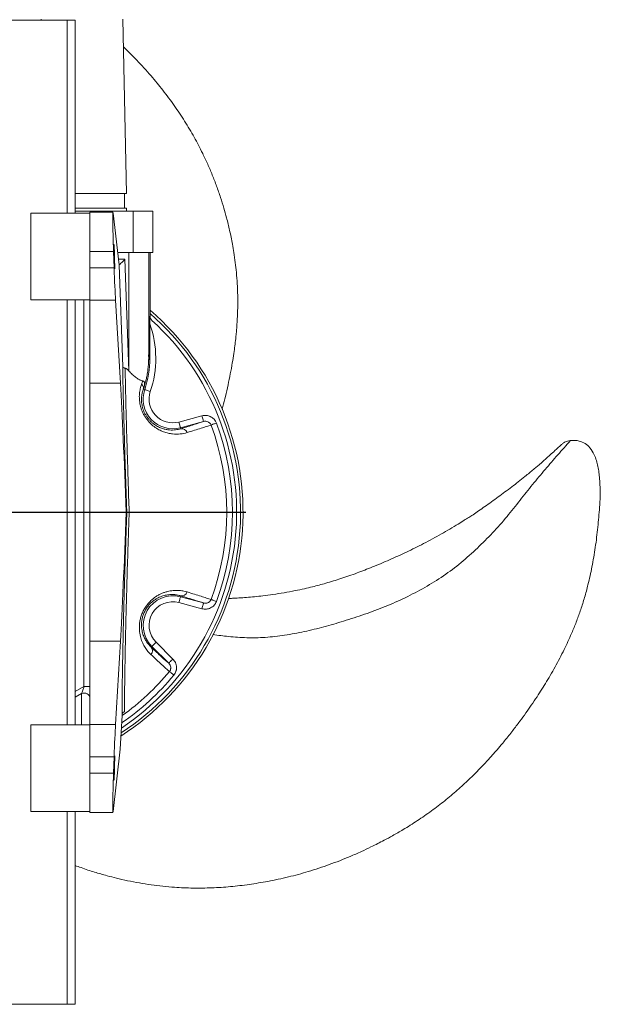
# Model space of a CAD drawing. Header units: millimetres. Extents: x 0 to 420, y 0 to 297.
# Tile 3 of 4: x 225 to 284, y 97 to 197. Entities that reach past the tile are written whole.
import ezdxf

# ---------------------------------------------------------------- set-up
doc = ezdxf.new("R2010")
doc.units = ezdxf.units.MM
doc.layers.add('AM_BOR', color=7, linetype='Continuous')

# ---------------------------------------------------------------- blocks, each defined once
blk = doc.blocks.new('SW_CENTERMARKSYMBOL_0')
at = {"layer": 'AM_BOR', "color": 0}
for p, q in [((0, 1), (0, 27.35)), ((-1, 0), (-27.35, 0)), ((0, 0), (-0.5, 0)), ((0, 0), (0, 0.5)), ((0, 0), (0, -0.5)), ((0, 0), (0.5, 0)), ((1, 0), (27.35, 0)), ((0, -1), (0, -27.35))]:
    blk.add_line(p, q, dxfattribs=at)

msp = doc.modelspace()

# ---------------------------------------------------------------- linework, layer by layer
at = {"color": 7, "linetype": 'Continuous', "lineweight": 15}
for p, q in [((230.17, 196.54), (211.77, 196.54)), ((227.52, 196.65), (227.52, 196.54)), ((230.17, 196.54), (230.97, 196.54)), ((230.97, 176.94), (230.97, 196.54)), ((236.19, 178.94), (235.82, 196.65)), ((232.3, 178.94), (230.97, 178.94)), ((236.19, 178.94), (232.3, 178.94)), ((235.97, 177.44), (235.97, 178.94)), ((232.3, 177.44), (230.97, 177.44)), ((230.97, 177.14), (236.87, 177.14)), ((236.19, 177.44), (232.3, 177.44)), ((236.19, 177.18), (236.19, 177.44)), ((236.87, 177.14), (236.87, 172.94)), ((236.87, 177.14), (238.87, 177.14)), ((238.87, 177.14), (238.87, 172.94)), ((232.47, 176.94), (226.47, 176.94)), ((226.47, 176.94), (226.47, 172.54)), ((234.8, 177.04), (232.47, 177.04)), ((232.47, 176.88), (232.47, 177.04)), ((232.47, 176.88), (232.47, 172.54)), ((235.43, 171.67), (234.82, 176.95)), ((226.47, 172.54), (226.47, 168.14)), ((232.47, 173.04), (234.87, 173.04)), ((232.47, 172.54), (232.47, 169.39)), ((234.87, 173.04), (234.93, 171.37)), ((235.29, 172.94), (236.44, 172.94)), ((236.02, 172.26), (236.41, 160.92)), ((236.44, 160.89), (236.44, 172.94)), ((236.44, 172.94), (238.44, 172.94)), ((238.44, 172.94), (238.87, 172.94)), ((238.44, 172.94), (238.44, 162.52)), ((238.59, 166.47), (238.59, 172.94)), ((238.59, 166.46), (238.59, 172.94)), ((232.47, 171.37), (234.93, 171.37)), ((235.8, 161.35), (235.44, 171.66)), ((232.47, 168.1), (232.47, 169.39)), ((226.47, 168.14), (232.47, 168.14)), ((230.97, 124.94), (230.97, 168.14)), ((235.07, 168.1), (232.47, 168.1)), ((232.47, 159.65), (232.47, 168.1)), ((235.07, 168.1), (235.58, 159.65)), ((238.57, 165.68), (238.57, 166.48)), ((238.56, 162.22), (238.44, 162.52)), ((235.58, 159.65), (232.47, 159.65)), ((232.47, 133.43), (232.47, 159.65)), ((237.9, 159.05), (238.04, 159)), ((241.51, 155.71), (243.85, 156.34)), ((244.01, 155.76), (241.67, 155.13)), ((241.7, 155.03), (241.67, 155.13)), ((236.22, 146.54), (236.15, 146.54)), ((243.85, 136.74), (241.51, 137.37)), ((241.7, 138.05), (241.67, 137.95)), ((241.67, 137.95), (244.01, 137.32)), ((235.58, 133.43), (232.47, 133.43)), ((232.47, 124.98), (232.47, 133.43)), ((235.58, 133.43), (235.07, 124.98)), ((238.76, 132.91), (239.19, 133.33)), ((239.19, 133.33), (240.9, 131.62)), ((238.69, 132.84), (238.76, 132.91)), ((240.47, 131.2), (238.76, 132.91)), ((232.47, 128.83), (231.87, 128.83)), ((235.56, 122.45), (235.74, 125.89)), ((232.47, 124.94), (226.47, 124.94)), ((226.47, 124.94), (226.47, 120.54)), ((235.07, 124.98), (232.47, 124.98)), ((232.47, 123.69), (232.47, 124.98)), ((232.47, 123.69), (232.47, 120.54)), ((234.82, 116.13), (235.56, 122.45)), ((232.47, 121.7), (234.93, 121.7)), ((234.93, 121.7), (234.87, 120.04)), ((226.47, 120.54), (226.47, 116.14)), ((232.47, 120.54), (232.47, 116.2)), ((232.47, 120.04), (234.87, 120.04)), ((226.47, 116.14), (232.47, 116.14)), ((230.97, 96.54), (230.97, 116.14)), ((232.47, 116.04), (232.47, 116.2)), ((232.47, 116.04), (234.8, 116.04)), ((230.17, 96.54), (211.77, 96.54)), ((230.17, 96.54), (230.97, 96.54))]:
    msp.add_line(p, q, dxfattribs=at)
at = {"color": 8, "linetype": 'Continuous', "lineweight": 15}
for p, q in [((230.17, 176.94), (230.17, 196.54)), ((235.37, 172.26), (236.02, 172.26)), ((230.17, 124.94), (230.17, 168.14)), ((231.87, 128.83), (231.87, 168.14)), ((230.97, 128.31), (231.87, 128.83)), ((231.63, 128.12), (230.97, 127.76)), ((236, 126.26), (235.79, 126.15)), ((230.17, 96.54), (230.17, 116.14))]:
    msp.add_line(p, q, dxfattribs=at)
at = {"color": 7, "linetype": 'Continuous', "lineweight": 15, "flags": 128}
for points in [[(236.02, 172.26), (235.9, 172.14), (235.8, 172.03), (235.7, 171.93), (235.61, 171.84), (235.54, 171.76), (235.48, 171.71), (235.45, 171.67), (235.44, 171.66)], [(238.04, 159), (238.05, 159), (238.08, 158.99), (238.14, 158.97), (238.21, 158.94), (238.29, 158.91), (238.39, 158.88), (238.5, 158.85), (238.61, 158.81)], [(244.01, 155.76), (244, 155.77), (243.99, 155.8), (243.98, 155.86), (243.96, 155.93), (243.94, 156.02), (243.91, 156.12), (243.88, 156.23), (243.85, 156.34)], [(241.67, 155.13), (241.67, 155.14), (241.66, 155.18), (241.64, 155.23), (241.62, 155.3), (241.6, 155.39), (241.57, 155.49), (241.54, 155.6), (241.51, 155.71)], [(244.77, 155.4), (244.8, 155.42), (244.85, 155.43), (244.91, 155.45), (244.97, 155.48), (245.05, 155.51), (245.14, 155.54), (245.23, 155.57), (245.32, 155.61)], [(241.67, 137.95), (241.67, 137.93), (241.66, 137.9), (241.64, 137.85), (241.62, 137.77), (241.6, 137.69), (241.57, 137.59), (241.54, 137.48), (241.51, 137.37)], [(243.85, 136.74), (243.88, 136.85), (243.91, 136.96), (243.94, 137.06), (243.96, 137.15), (243.98, 137.22), (243.99, 137.27), (244, 137.31), (244.01, 137.32)], [(244.77, 137.67), (244.8, 137.66), (244.85, 137.65), (244.91, 137.63), (244.97, 137.6), (245.05, 137.57), (245.14, 137.54), (245.23, 137.51), (245.32, 137.47)], [(240.47, 131.2), (240.48, 131.21), (240.51, 131.23), (240.55, 131.27), (240.6, 131.33), (240.66, 131.39), (240.74, 131.46), (240.82, 131.54), (240.9, 131.62)], [(240.55, 130.36), (240.57, 130.34), (240.61, 130.31), (240.66, 130.27), (240.71, 130.22), (240.78, 130.17), (240.85, 130.11), (240.92, 130.05), (241, 129.99)], [(232.47, 127.7), (232.45, 127.81), (232.4, 127.92), (232.31, 128.01), (232.2, 128.09), (232.06, 128.14), (231.92, 128.16), (231.77, 128.15), (231.63, 128.12)]]:
    msp.add_lwpolyline(points, dxfattribs=at)
at = {"color": 7, "linetype": 'Continuous', "lineweight": 15}
for centre, radius, start, end in [((236.51, 178.34), 1.2, 254.5532, 270), ((220.97, 146.54), 27.05, 302.8054, 49.352), ((220.97, 146.54), 26.8, 303.1919, 48.8915), ((220.37, 146.54), 27, 47.5595, 47.618), ((239.19, 166.46), 0.6, 179.9833, 203.5388), ((220.97, 146.54), 26.4, 303.8296, 47.6174), ((228.57, 162.19), 10.59, 341.3668, 19.2096), ((228.57, 162.19), 9.99, 341.3668, 0.1449), ((220.97, 146.54), 21.1, 42.8524, 42.9591), ((237.44, 159.16), 0.469, 346.7381, 54.5163), ((240.89, 158.04), 3.01, 161.3668, 285), ((240.89, 158.04), 2.41, 161.3668, 285), ((220.97, 146.54), 25.4, 339.5725, 20.4275), ((220.97, 146.54), 25.98, 339.5725, 20.4275), ((241.8, 154.48), 0.564, 16.4958, 100.7051), ((241.8, 138.6), 0.564, 259.2949, 343.5042), ((240.89, 135.04), 3.01, 75, 225), ((240.89, 135.04), 2.41, 75, 225), ((238.26, 132.47), 0.564, 316.4958, 40.705)]:
    msp.add_arc(centre, radius, start, end, dxfattribs=at)
at = {"color": 8, "linetype": 'Continuous', "lineweight": 15}
for radius, start in [(25.4, 305.5962), (25.98, 304.5249)]:
    msp.add_arc((220.97, 146.54), radius, start, 320.4275, dxfattribs=at)
at = {"color": 7, "linetype": 'Continuous', "lineweight": 15}
for centre, major_axis, ratio, start_param, end_param in [((234.94, 173.04), (-0.14, 4), 0.017444, 6.073136, 7.853372), ((235, 171.37), (-0.14, 4), 0.017444, 1.570187, 2.530118), ((235.42, 172.26), (-0.021, 0.6), 0.017444, 2.931544, 3.158437), ((236.44, 164.56), (-2, 2.04), 0.012207, 3.171522, 3.247916), ((235.87, 146.54), (-0.56, 16), 0.017444, 4.71178, 5.671711), ((235.87, 146.54), (0.56, 16), 0.017444, 3.753067, 4.712998), ((235, 121.7), (0.14, 4), 0.017444, 0.611475, 1.571406), ((234.94, 120.04), (0.14, 4), 0.017444, 1.571406, 3.351642)]:
    msp.add_ellipse(centre, major_axis=major_axis, ratio=ratio, start_param=start_param, end_param=end_param, dxfattribs=at)
for centre, major_axis in [((234.95, 172.54), (-0.04, 1.25)), ((234.95, 120.54), (0.04, 1.25))]:
    msp.add_ellipse(centre, major_axis=major_axis, ratio=0.017444, dxfattribs=at)
for points, knots in [([(245.89, 157.02), (245.92, 157.11), (246.04, 157.54), (246.24, 158.36), (246.5, 159.47), (246.73, 160.6), (246.93, 161.67), (247.08, 162.62), (247.19, 163.43), (247.27, 164.1), (247.33, 164.7), (247.38, 165.26), (247.42, 165.89), (247.46, 166.65), (247.49, 167.56), (247.48, 168.62), (247.44, 169.75), (247.36, 170.87), (247.24, 171.92), (247.1, 172.88), (246.96, 173.74), (246.81, 174.49), (246.66, 175.18), (246.51, 175.83), (246.32, 176.58), (246.06, 177.48), (245.73, 178.55), (245.34, 179.68), (244.91, 180.81), (244.44, 181.92), (243.83, 183.21), (243.07, 184.68), (242.1, 186.3), (241.04, 187.89), (239.9, 189.42), (238.63, 190.96), (237.3, 192.44), (236.34, 193.38), (235.88, 193.82)], [0, 0, 0, 0, 0.006959, 0.032612, 0.06162, 0.090146, 0.117899, 0.142031, 0.161809, 0.179561, 0.193157, 0.206965, 0.222186, 0.241308, 0.264516, 0.291417, 0.321837, 0.350373, 0.375735, 0.401612, 0.422696, 0.441338, 0.458865, 0.475256, 0.491774, 0.516349, 0.545003, 0.575109, 0.605072, 0.634875, 0.664486, 0.710985, 0.757913, 0.805268, 0.853029, 0.899672, 0.95288, 1, 1, 1, 1]), ([(238.77, 166.04), (238.74, 166.07), (238.71, 166.1), (238.66, 166.17), (238.64, 166.2), (238.61, 166.28), (238.59, 166.32), (238.58, 166.4), (238.57, 166.44), (238.57, 166.48)], [0, 0, 0, 0, 0.25, 0.25, 0.5, 0.5, 0.75, 0.75, 1, 1, 1, 1]), ([(238.56, 162.22), (238.56, 162.5), (238.56, 162.79), (238.57, 163.36), (238.57, 163.65), (238.57, 164.22), (238.57, 164.51), (238.57, 165.09), (238.57, 165.38), (238.57, 165.68)], [0, 0, 0, 0, 0.25, 0.25, 0.5, 0.5, 0.75, 0.75, 1, 1, 1, 1]), ([(238.43, 162.53), (238.43, 162.5), (238.43, 162.44), (238.44, 162.36), (238.44, 162.29), (238.44, 162.25), (238.44, 162.24), (238.44, 162.24), (238.44, 162.23), (238.44, 162.21), (238.44, 162.19), (238.44, 162.15), (238.44, 162.09), (238.44, 162.02), (238.43, 161.96), (238.43, 161.91), (238.43, 161.76), (238.41, 161.54), (238.38, 161.21), (238.34, 160.89), (238.3, 160.6), (238.25, 160.35), (238.21, 160.13), (238.17, 159.99), (238.16, 159.92)], [0, 0, 0, 0, 0.032813, 0.068454, 0.098516, 0.109989, 0.111206, 0.11247, 0.115335, 0.122266, 0.128514, 0.14287, 0.161292, 0.191575, 0.220437, 0.235203, 0.249975, 0.383604, 0.499096, 0.629266, 0.749186, 0.836048, 0.919651, 1, 1, 1, 1]), ([(236.22, 146.54), (236.21, 146.88), (236.19, 147.22), (236.17, 147.9), (236.16, 148.24), (236.12, 149.25), (236.1, 149.92), (236.06, 151.24), (236.04, 151.89), (236, 153.19), (235.98, 153.84), (235.95, 155.11), (235.93, 155.73), (235.9, 156.94), (235.88, 157.53), (235.85, 158.68), (235.84, 159.24), (235.82, 160.05), (235.82, 160.32), (235.81, 160.84), (235.8, 161.1), (235.8, 161.35)], [0, 0, 0, 0, 0.0625, 0.0625, 0.125, 0.125, 0.25, 0.25, 0.375, 0.375, 0.5, 0.5, 0.625, 0.625, 0.75, 0.75, 0.875, 0.875, 0.9375, 0.9375, 1, 1, 1, 1]), ([(236.05, 161.18), (236.01, 161.19), (235.97, 161.2), (235.91, 161.22), (235.89, 161.24), (235.84, 161.27), (235.83, 161.28), (235.81, 161.31), (235.81, 161.32), (235.8, 161.33), (235.8, 161.34), (235.8, 161.35)], [0, 0, 0, 0, 0.25, 0.25, 0.5, 0.5, 0.75, 0.75, 0.875, 0.875, 1, 1, 1, 1]), ([(236.05, 161.18), (236.05, 160.93), (236.06, 160.67), (236.07, 160.16), (236.07, 159.9), (236.09, 159.09), (236.1, 158.55), (236.13, 157.41), (236.14, 156.83), (236.18, 155.64), (236.19, 155.02), (236.22, 154.08), (236.23, 153.76), (236.25, 153.12), (236.26, 152.81), (236.29, 151.84), (236.31, 151.19), (236.35, 149.88), (236.37, 149.22), (236.4, 148.22), (236.41, 147.89), (236.44, 147.21), (236.45, 146.88), (236.46, 146.54)], [0, 0, 0, 0, 0.0625, 0.0625, 0.125, 0.125, 0.25, 0.25, 0.375, 0.375, 0.5, 0.5, 0.5625, 0.5625, 0.625, 0.625, 0.75, 0.75, 0.875, 0.875, 0.9375, 0.9375, 1, 1, 1, 1]), ([(236.41, 160.92), (236.36, 160.97), (236.3, 161.03), (236.21, 161.1), (236.18, 161.12), (236.11, 161.15), (236.08, 161.17), (236.05, 161.18)], [0, 0, 0, 0, 0.5, 0.5, 0.75, 0.75, 1, 1, 1, 1]), ([(237.83, 159.88), (237.77, 159.89), (237.72, 159.91), (237.63, 159.94), (237.6, 159.96), (237.54, 159.98), (237.51, 160), (237.41, 160.05), (237.35, 160.09), (237.23, 160.17), (237.17, 160.21), (236.99, 160.35), (236.88, 160.45), (236.66, 160.66), (236.55, 160.77), (236.44, 160.89)], [0, 0, 0, 0, 0.125, 0.125, 0.1875, 0.1875, 0.25, 0.25, 0.375, 0.375, 0.5, 0.5, 0.75, 0.75, 1, 1, 1, 1]), ([(242.34, 154.64), (242.13, 154.57), (241.9, 154.52), (241.4, 154.47), (241.14, 154.47), (240.79, 154.51), (240.71, 154.52), (240.57, 154.54), (240.49, 154.56), (240.27, 154.61), (240.12, 154.65), (239.88, 154.74), (239.8, 154.77), (239.64, 154.85), (239.56, 154.89), (239.32, 155.02), (239.15, 155.12), (238.91, 155.3), (238.83, 155.37), (238.67, 155.51), (238.6, 155.58), (238.48, 155.7), (238.45, 155.74), (238.37, 155.83), (238.34, 155.87), (238.23, 156.01), (238.17, 156.1), (238.04, 156.29), (237.98, 156.39), (237.9, 156.54), (237.88, 156.59), (237.83, 156.7), (237.81, 156.75), (237.74, 156.91), (237.7, 157.01), (237.63, 157.22), (237.61, 157.33), (237.54, 157.64), (237.51, 157.84), (237.49, 158.13), (237.49, 158.23), (237.49, 158.41), (237.5, 158.5), (237.52, 158.77), (237.55, 158.93), (237.62, 159.25), (237.66, 159.4), (237.71, 159.54)], [0, 0, 0, 0, 0.125, 0.125, 0.25, 0.25, 0.28125, 0.28125, 0.3125, 0.3125, 0.375, 0.375, 0.40625, 0.40625, 0.4375, 0.4375, 0.5, 0.5, 0.53125, 0.53125, 0.5625, 0.5625, 0.578125, 0.578125, 0.59375, 0.59375, 0.625, 0.625, 0.65625, 0.65625, 0.671875, 0.671875, 0.6875, 0.6875, 0.71875, 0.71875, 0.75, 0.75, 0.8125, 0.8125, 0.84375, 0.84375, 0.875, 0.875, 0.9375, 0.9375, 1, 1, 1, 1]), ([(237.83, 159.88), (237.85, 159.88), (237.88, 159.87), (237.92, 159.85), (237.94, 159.84), (237.97, 159.81), (237.98, 159.8), (238, 159.77), (238, 159.76), (238.02, 159.71), (238.03, 159.68), (238.03, 159.61), (238.03, 159.58), (238.03, 159.51), (238.02, 159.47), (238, 159.38), (237.99, 159.31), (237.97, 159.25)], [0, 0, 0, 0, 0.125, 0.125, 0.25, 0.25, 0.3125, 0.3125, 0.375, 0.375, 0.5, 0.5, 0.625, 0.625, 0.75, 0.75, 1, 1, 1, 1]), ([(238.16, 159.92), (238.15, 159.88), (238.13, 159.8), (238.1, 159.69), (238.06, 159.57), (238.03, 159.46), (238, 159.36), (237.98, 159.28), (237.97, 159.25)], [0, 0, 0, 0, 0.173917, 0.344927, 0.513035, 0.678246, 0.840566, 1, 1, 1, 1]), ([(237.9, 159.05), (237.86, 158.94), (237.82, 158.82), (237.76, 158.56), (237.74, 158.43), (237.72, 158.21), (237.71, 158.14), (237.71, 157.99), (237.71, 157.91), (237.72, 157.66), (237.75, 157.49), (237.81, 157.23), (237.83, 157.13), (237.89, 156.95), (237.92, 156.86), (238, 156.67), (238.05, 156.58), (238.15, 156.4), (238.2, 156.32), (238.32, 156.15), (238.38, 156.07), (238.51, 155.92), (238.57, 155.85), (238.7, 155.72), (238.77, 155.66), (238.87, 155.57), (238.91, 155.55), (238.98, 155.49), (239.01, 155.47), (239.18, 155.35), (239.32, 155.27), (239.51, 155.18), (239.58, 155.15), (239.71, 155.09), (239.77, 155.07), (239.96, 155.01), (240.09, 154.98), (240.32, 154.93), (240.44, 154.91), (240.77, 154.89), (240.97, 154.89), (241.35, 154.94), (241.53, 154.98), (241.7, 155.03)], [0, 0, 0, 0, 0.0625, 0.0625, 0.125, 0.125, 0.15625, 0.15625, 0.1875, 0.1875, 0.25, 0.25, 0.28125, 0.28125, 0.3125, 0.3125, 0.34375, 0.34375, 0.375, 0.375, 0.40625, 0.40625, 0.4375, 0.4375, 0.46875, 0.46875, 0.484375, 0.484375, 0.5, 0.5, 0.5625, 0.5625, 0.59375, 0.59375, 0.625, 0.625, 0.6875, 0.6875, 0.75, 0.75, 0.875, 0.875, 1, 1, 1, 1]), ([(245.32, 155.61), (245.29, 155.68), (245.26, 155.75), (245.18, 155.87), (245.14, 155.93), (245.06, 156.02), (245.03, 156.04), (244.98, 156.09), (244.95, 156.12), (244.86, 156.18), (244.8, 156.22), (244.69, 156.27), (244.66, 156.29), (244.59, 156.31), (244.55, 156.33), (244.45, 156.36), (244.37, 156.37), (244.22, 156.38), (244.15, 156.38), (244, 156.37), (243.92, 156.36), (243.85, 156.34)], [0, 0, 0, 0, 0.125, 0.125, 0.25, 0.25, 0.3125, 0.3125, 0.375, 0.375, 0.5, 0.5, 0.5625, 0.5625, 0.625, 0.625, 0.75, 0.75, 0.875, 0.875, 1, 1, 1, 1]), ([(244.77, 155.4), (244.64, 155.36), (244.49, 155.31), (244.15, 155.2), (243.78, 155.08), (243.34, 154.94), (242.87, 154.8), (242.61, 154.72), (242.34, 154.64)], [0, 0, 0, 0, 0.25, 0.25, 0.5, 0.75, 0.75, 1, 1, 1, 1]), ([(244.01, 155.76), (244.08, 155.78), (244.16, 155.79), (244.31, 155.78), (244.39, 155.76), (244.49, 155.71), (244.53, 155.7), (244.59, 155.65), (244.62, 155.63), (244.68, 155.57), (244.7, 155.54), (244.74, 155.48), (244.76, 155.44), (244.77, 155.4)], [0, 0, 0, 0, 0.25, 0.25, 0.5, 0.5, 0.625, 0.625, 0.75, 0.75, 0.875, 0.875, 1, 1, 1, 1]), ([(244.96, 134.11), (245.49, 134.04), (246.63, 133.89), (248.41, 133.76), (250.31, 133.8), (252.27, 134.03), (254.25, 134.4), (256.24, 134.89), (258.28, 135.48), (260.36, 136.16), (262.46, 136.94), (264.51, 137.84), (266.49, 138.88), (268.39, 140.05), (270.17, 141.39), (271.82, 142.88), (273.38, 144.44), (274.82, 146.07), (276.14, 147.74), (277.4, 149.36), (278.7, 150.89), (279.98, 152.38), (280.84, 153.34), (281.27, 153.82)], [0, 0, 0, 0, 0.037139, 0.080007, 0.124135, 0.170084, 0.217368, 0.265258, 0.313052, 0.364789, 0.416261, 0.467551, 0.519207, 0.570799, 0.621869, 0.672394, 0.72196, 0.772018, 0.819855, 0.866097, 0.911238, 0.955784, 1, 1, 1, 1]), ([(280.59, 153.61), (280.51, 153.55), (280.22, 153.28), (279.75, 152.86), (279.22, 152.38), (278.8, 152), (278.47, 151.7), (278.18, 151.44), (277.87, 151.18), (277.51, 150.88), (277.1, 150.54), (276.36, 149.94), (275.3, 149.11), (274.17, 148.26), (273.26, 147.6), (272.59, 147.13), (271.97, 146.69), (271.43, 146.32), (270.93, 146.01), (270.43, 145.69), (269.51, 145.12), (268.14, 144.31), (266.39, 143.36), (264.63, 142.49), (262.9, 141.7), (261.23, 141), (259.58, 140.36), (258, 139.8), (256.49, 139.34), (255.25, 139.01), (254.21, 138.76), (253.26, 138.56), (252.19, 138.36), (251.1, 138.18), (250.1, 138.05), (249.21, 137.95), (248.39, 137.88), (247.64, 137.83), (247.04, 137.8), (246.69, 137.78), (246.56, 137.78)], [0, 0, 0, 0, 0.008012, 0.031283, 0.049143, 0.063683, 0.074934, 0.083629, 0.093619, 0.105692, 0.119852, 0.135573, 0.179301, 0.223366, 0.2452, 0.266227, 0.286441, 0.304038, 0.317083, 0.331018, 0.349428, 0.400941, 0.454498, 0.505346, 0.554757, 0.604331, 0.648156, 0.693702, 0.735738, 0.773044, 0.794853, 0.820394, 0.850813, 0.880891, 0.907981, 0.930534, 0.952248, 0.972472, 0.989871, 1, 1, 1, 1]), ([(281.27, 153.82), (281.17, 153.8), (280.98, 153.77), (280.77, 153.7), (280.65, 153.65), (280.62, 153.63), (280.6, 153.62), (280.59, 153.62), (280.59, 153.62), (280.59, 153.61), (280.59, 153.61), (280.59, 153.61)], [0, 0, 0, 0, 0.42116, 0.793709, 0.886563, 0.93298, 0.951955, 0.962124, 0.972268, 0.983158, 1, 1, 1, 1]), ([(284.3, 148.24), (284.3, 148.24), (284.3, 148.25), (284.3, 148.27), (284.3, 148.28), (284.3, 148.29), (284.3, 148.3), (284.3, 148.3), (284.3, 148.3), (284.3, 148.31), (284.3, 148.32), (284.3, 148.32), (284.3, 148.32), (284.3, 148.32), (284.3, 148.33), (284.29, 148.36), (284.29, 148.5), (284.27, 149.04), (284.25, 149.76), (284.17, 150.58), (284.07, 151.2), (283.92, 151.8), (283.66, 152.45), (283.3, 153.06), (282.79, 153.57), (282.23, 153.78), (281.72, 153.85), (281.42, 153.83), (281.27, 153.82)], [0, 0, 0, 0, 0.000531, 0.00507, 0.007747, 0.009949, 0.012249, 0.014547, 0.015847, 0.017938, 0.018493, 0.019053, 0.020395, 0.021267, 0.022375, 0.027116, 0.037859, 0.080258, 0.24784, 0.331879, 0.41577, 0.502381, 0.588906, 0.699916, 0.789682, 0.879907, 0.938948, 1, 1, 1, 1]), ([(230.97, 110.65), (231.17, 110.57), (231.6, 110.41), (232.26, 110.19), (232.93, 109.97), (233.57, 109.78), (234.32, 109.57), (235.22, 109.34), (236.31, 109.09), (237.49, 108.87), (238.68, 108.68), (239.88, 108.53), (241.3, 108.41), (242.95, 108.33), (244.85, 108.36), (246.75, 108.48), (248.65, 108.71), (250.62, 109.03), (252.62, 109.46), (254.7, 110.03), (256.79, 110.72), (258.59, 111.42), (259.99, 112.04), (260.92, 112.48), (261.69, 112.86), (262.42, 113.24), (263.28, 113.71), (264.42, 114.36), (265.74, 115.2), (267.15, 116.18), (268.5, 117.21), (269.77, 118.28), (270.96, 119.37), (272.02, 120.43), (272.8, 121.26), (273.32, 121.84), (273.63, 122.2), (273.92, 122.53), (274.23, 122.9), (274.74, 123.51), (275.38, 124.32), (276.1, 125.26), (276.73, 126.12), (277.31, 126.95), (278.02, 128.01), (278.88, 129.37), (279.84, 131.04), (280.71, 132.73), (281.4, 134.24), (281.92, 135.52), (282.33, 136.68), (282.72, 137.9), (283.1, 139.34), (283.48, 141.03), (283.81, 142.99), (284.06, 145.01), (284.21, 146.74), (284.28, 147.81), (284.3, 148.21), (284.3, 148.24)], [0, 0, 0, 0, 0.008613, 0.018724, 0.02823, 0.037119, 0.046078, 0.059406, 0.074948, 0.091276, 0.107527, 0.123691, 0.13975, 0.16497, 0.190422, 0.216105, 0.242009, 0.267306, 0.296164, 0.32425, 0.354439, 0.384883, 0.401705, 0.415942, 0.426088, 0.435917, 0.449004, 0.465286, 0.48793, 0.510881, 0.533288, 0.555266, 0.576218, 0.596682, 0.613983, 0.620931, 0.627104, 0.632502, 0.638194, 0.646138, 0.663275, 0.678739, 0.692292, 0.70487, 0.718385, 0.741863, 0.767633, 0.793534, 0.816267, 0.831967, 0.847425, 0.864093, 0.88151, 0.905487, 0.931427, 0.958341, 0.984514, 0.999011, 1, 1, 1, 1]), ([(235.74, 126.03), (235.74, 126.42), (235.74, 126.88), (235.74, 127.69), (235.74, 127.98), (235.75, 128.6), (235.75, 128.92), (235.77, 129.94), (235.78, 130.69), (235.8, 131.69), (235.8, 131.9), (235.81, 132.31), (235.81, 132.53), (235.83, 133.18), (235.84, 133.62), (235.87, 134.99), (235.89, 135.94), (235.92, 137.18), (235.93, 137.43), (235.95, 137.94), (235.95, 138.2), (235.97, 138.98), (235.99, 139.5), (236.04, 141.08), (236.07, 142.15), (236.12, 143.78), (236.14, 144.32), (236.17, 145.15), (236.18, 145.43), (236.2, 145.98), (236.21, 146.26), (236.22, 146.54)], [0, 0, 0, 0, 0.125, 0.125, 0.1875, 0.1875, 0.25, 0.25, 0.375, 0.375, 0.40625, 0.40625, 0.4375, 0.4375, 0.5, 0.5, 0.625, 0.625, 0.65625, 0.65625, 0.6875, 0.6875, 0.75, 0.75, 0.875, 0.875, 0.9375, 0.9375, 0.96875, 0.96875, 1, 1, 1, 1]), ([(236.46, 146.54), (236.45, 146.26), (236.44, 145.98), (236.42, 145.43), (236.41, 145.15), (236.38, 144.32), (236.37, 143.77), (236.31, 142.14), (236.28, 141.07), (236.23, 139.49), (236.22, 138.97), (236.2, 138.19), (236.19, 137.94), (236.18, 137.43), (236.17, 137.18), (236.14, 135.94), (236.11, 134.99), (236.09, 133.86), (236.08, 133.64), (236.07, 133.2), (236.07, 132.98), (236.06, 132.34), (236.05, 131.93), (236.03, 130.74), (236.02, 130.02), (236.01, 129.19), (236, 129.02), (236, 128.71), (236, 128.56), (236, 128.11), (236, 127.83), (235.99, 127.32), (236, 127.08), (236, 126.75), (236, 126.64), (236, 126.45), (236, 126.35), (236, 126.26)], [0, 0, 0, 0, 0.03125, 0.03125, 0.0625, 0.0625, 0.125, 0.125, 0.25, 0.25, 0.3125, 0.3125, 0.34375, 0.34375, 0.375, 0.375, 0.5, 0.5, 0.53125, 0.53125, 0.5625, 0.5625, 0.625, 0.625, 0.75, 0.75, 0.78125, 0.78125, 0.8125, 0.8125, 0.875, 0.875, 0.9375, 0.9375, 0.96875, 0.96875, 1, 1, 1, 1]), ([(236.22, 146.54), (236.22, 146.54), (236.22, 146.54), (236.25, 146.54), (236.26, 146.54), (236.31, 146.54), (236.33, 146.54), (236.38, 146.54), (236.39, 146.54), (236.43, 146.54), (236.44, 146.54), (236.46, 146.54)], [0, 0, 0, 0, 0.25, 0.25, 0.5, 0.5, 0.75, 0.75, 0.875, 0.875, 1, 1, 1, 1]), ([(238.67, 132.08), (238.46, 132.28), (238.26, 132.51), (237.99, 132.93), (237.91, 133.08), (237.8, 133.33), (237.76, 133.41), (237.69, 133.59), (237.66, 133.68), (237.58, 133.97), (237.54, 134.18), (237.49, 134.63), (237.48, 134.87), (237.51, 135.18), (237.51, 135.25), (237.53, 135.38), (237.54, 135.44), (237.58, 135.64), (237.61, 135.77), (237.67, 135.98), (237.69, 136.04), (237.74, 136.18), (237.77, 136.25), (237.86, 136.45), (237.92, 136.58), (238.03, 136.77), (238.07, 136.83), (238.15, 136.96), (238.2, 137.02), (238.33, 137.2), (238.42, 137.31), (238.57, 137.46), (238.61, 137.51), (238.72, 137.61), (238.77, 137.65), (238.92, 137.78), (239.02, 137.86), (239.23, 138), (239.34, 138.07), (239.54, 138.19), (239.65, 138.24), (239.85, 138.33), (239.95, 138.37), (240.15, 138.43), (240.25, 138.46), (240.55, 138.54), (240.73, 138.57), (241.09, 138.6), (241.26, 138.6), (241.51, 138.59), (241.59, 138.59), (241.75, 138.57), (241.83, 138.56), (242.06, 138.52), (242.2, 138.48), (242.34, 138.44)], [0, 0, 0, 0, 0.125, 0.125, 0.1875, 0.1875, 0.21875, 0.21875, 0.25, 0.25, 0.3125, 0.3125, 0.375, 0.375, 0.390625, 0.390625, 0.40625, 0.40625, 0.4375, 0.4375, 0.453125, 0.453125, 0.46875, 0.46875, 0.5, 0.5, 0.515625, 0.515625, 0.53125, 0.53125, 0.5625, 0.5625, 0.578125, 0.578125, 0.59375, 0.59375, 0.625, 0.625, 0.65625, 0.65625, 0.6875, 0.6875, 0.71875, 0.71875, 0.75, 0.75, 0.8125, 0.8125, 0.875, 0.875, 0.90625, 0.90625, 0.9375, 0.9375, 1, 1, 1, 1]), ([(241.7, 138.05), (241.59, 138.08), (241.48, 138.11), (241.24, 138.15), (241.11, 138.17), (240.86, 138.19), (240.72, 138.19), (240.44, 138.16), (240.29, 138.14), (240.05, 138.09), (239.97, 138.07), (239.81, 138.02), (239.73, 137.99), (239.56, 137.92), (239.48, 137.88), (239.35, 137.82), (239.3, 137.79), (239.21, 137.74), (239.17, 137.72), (239.04, 137.63), (238.95, 137.57), (238.82, 137.46), (238.77, 137.42), (238.68, 137.34), (238.64, 137.3), (238.51, 137.17), (238.43, 137.07), (238.27, 136.86), (238.19, 136.75), (238.06, 136.52), (238, 136.4), (237.93, 136.22), (237.9, 136.16), (237.86, 136.04), (237.84, 135.98), (237.79, 135.8), (237.77, 135.69), (237.74, 135.52), (237.73, 135.46), (237.72, 135.35), (237.72, 135.3), (237.71, 135.14), (237.71, 135.04), (237.72, 134.85), (237.73, 134.75), (237.77, 134.48), (237.8, 134.32), (237.9, 134.01), (237.96, 133.87), (238.08, 133.61), (238.15, 133.49), (238.36, 133.17), (238.52, 132.99), (238.69, 132.84)], [0, 0, 0, 0, 0.0625, 0.0625, 0.125, 0.125, 0.1875, 0.1875, 0.25, 0.25, 0.28125, 0.28125, 0.3125, 0.3125, 0.34375, 0.34375, 0.359375, 0.359375, 0.375, 0.375, 0.40625, 0.40625, 0.421875, 0.421875, 0.4375, 0.4375, 0.46875, 0.46875, 0.5, 0.5, 0.53125, 0.53125, 0.546875, 0.546875, 0.5625, 0.5625, 0.59375, 0.59375, 0.609375, 0.609375, 0.625, 0.625, 0.65625, 0.65625, 0.6875, 0.6875, 0.75, 0.75, 0.8125, 0.8125, 0.875, 0.875, 1, 1, 1, 1]), ([(242.34, 138.44), (242.61, 138.36), (242.87, 138.28), (243.34, 138.14), (243.78, 138), (244.15, 137.88), (244.49, 137.77), (244.64, 137.72), (244.77, 137.67)], [0, 0, 0, 0, 0.25, 0.25, 0.5, 0.75, 0.75, 1, 1, 1, 1]), ([(243.85, 136.74), (243.92, 136.72), (244, 136.71), (244.15, 136.7), (244.22, 136.7), (244.37, 136.71), (244.45, 136.72), (244.59, 136.76), (244.66, 136.79), (244.8, 136.86), (244.86, 136.9), (244.98, 136.98), (245.04, 137.03), (245.11, 137.12), (245.14, 137.15), (245.18, 137.21), (245.2, 137.24), (245.26, 137.33), (245.29, 137.4), (245.32, 137.47)], [0, 0, 0, 0, 0.125, 0.125, 0.25, 0.25, 0.375, 0.375, 0.5, 0.5, 0.625, 0.625, 0.75, 0.75, 0.8125, 0.8125, 0.875, 0.875, 1, 1, 1, 1]), ([(244.77, 137.67), (244.76, 137.64), (244.74, 137.6), (244.7, 137.54), (244.68, 137.51), (244.62, 137.45), (244.59, 137.43), (244.53, 137.38), (244.49, 137.36), (244.42, 137.33), (244.39, 137.32), (244.31, 137.3), (244.27, 137.3), (244.16, 137.29), (244.08, 137.3), (244.01, 137.32)], [0, 0, 0, 0, 0.125, 0.125, 0.25, 0.25, 0.375, 0.375, 0.5, 0.5, 0.625, 0.625, 0.75, 0.75, 1, 1, 1, 1]), ([(240.55, 130.36), (240.44, 130.45), (240.32, 130.56), (240.06, 130.79), (239.77, 131.06), (239.43, 131.37), (239.07, 131.71), (238.88, 131.89), (238.67, 132.08)], [0, 0, 0, 0, 0.25, 0.25, 0.5, 0.75, 0.75, 1, 1, 1, 1]), ([(240.47, 131.2), (240.53, 131.15), (240.57, 131.08), (240.64, 130.95), (240.66, 130.87), (240.68, 130.76), (240.68, 130.72), (240.67, 130.64), (240.67, 130.6), (240.65, 130.53), (240.63, 130.49), (240.6, 130.42), (240.58, 130.39), (240.55, 130.36)], [0, 0, 0, 0, 0.25, 0.25, 0.5, 0.5, 0.625, 0.625, 0.75, 0.75, 0.875, 0.875, 1, 1, 1, 1]), ([(241, 129.99), (241.05, 130.05), (241.09, 130.11), (241.16, 130.24), (241.19, 130.31), (241.22, 130.42), (241.23, 130.45), (241.25, 130.53), (241.25, 130.56), (241.27, 130.67), (241.27, 130.75), (241.26, 130.86), (241.26, 130.9), (241.25, 130.97), (241.24, 131.01), (241.21, 131.12), (241.18, 131.19), (241.12, 131.33), (241.08, 131.39), (241, 131.51), (240.95, 131.57), (240.9, 131.62)], [0, 0, 0, 0, 0.125, 0.125, 0.25, 0.25, 0.3125, 0.3125, 0.375, 0.375, 0.5, 0.5, 0.5625, 0.5625, 0.625, 0.625, 0.75, 0.75, 0.875, 0.875, 1, 1, 1, 1]), ([(231.87, 128.83), (231.85, 128.77), (231.83, 128.71), (231.78, 128.58), (231.76, 128.52), (231.72, 128.39), (231.7, 128.33), (231.66, 128.22), (231.64, 128.17), (231.63, 128.12)], [0, 0, 0, 0, 0.25, 0.25, 0.5, 0.5, 0.75, 0.75, 1, 1, 1, 1]), ([(235.74, 126.03), (235.75, 126.07), (235.76, 126.1), (235.79, 126.15), (235.81, 126.17), (235.85, 126.21), (235.88, 126.22), (235.94, 126.25), (235.97, 126.26), (236, 126.26)], [0, 0, 0, 0, 0.25, 0.25, 0.5, 0.5, 0.75, 0.75, 1, 1, 1, 1])]:
    msp.add_open_spline(points, degree=3, knots=knots, dxfattribs=at)
for points in [[(238.43, 162.53), (238.48, 162.43), (238.52, 162.32), (238.56, 162.22)], [(238.56, 162.22), (238.56, 162.22), (238.56, 162.22), (238.56, 162.22)], [(237.71, 159.54), (237.75, 159.65), (237.79, 159.77), (237.83, 159.88)], [(237.97, 159.25), (237.94, 159.18), (237.92, 159.12), (237.9, 159.05)], [(241.7, 155.03), (242.2, 155.18), (243.1, 155.46), (243.74, 155.67), (244.01, 155.76)], [(244.01, 137.32), (243.74, 137.41), (243.1, 137.62), (242.2, 137.89), (241.7, 138.05)], [(238.69, 132.84), (239.07, 132.47), (239.76, 131.84), (240.26, 131.38), (240.47, 131.2)], [(235.74, 125.89), (235.74, 125.95), (235.74, 125.99), (235.74, 126.03)]]:
    msp.add_open_spline(points, degree=3, dxfattribs=at)
at = {"color": 8, "linetype": 'Continuous', "lineweight": 15}
msp.add_open_spline([(231.63, 124.94), (231.63, 125.05), (231.63, 125.43), (231.63, 126.31), (231.63, 127.28), (231.63, 127.97), (231.63, 128.12)], degree=3, knots=[0, 0, 0, 0, 0.1382454, 0.4522341, 0.8817512, 1, 1, 1, 1], dxfattribs=at)

# ---------------------------------------------------------------- block references
at = {"layer": 'AM_BOR'}
msp.add_blockref('SW_CENTERMARKSYMBOL_0', (220.97, 146.54), dxfattribs=at)

doc.saveas('drawing.dxf')
